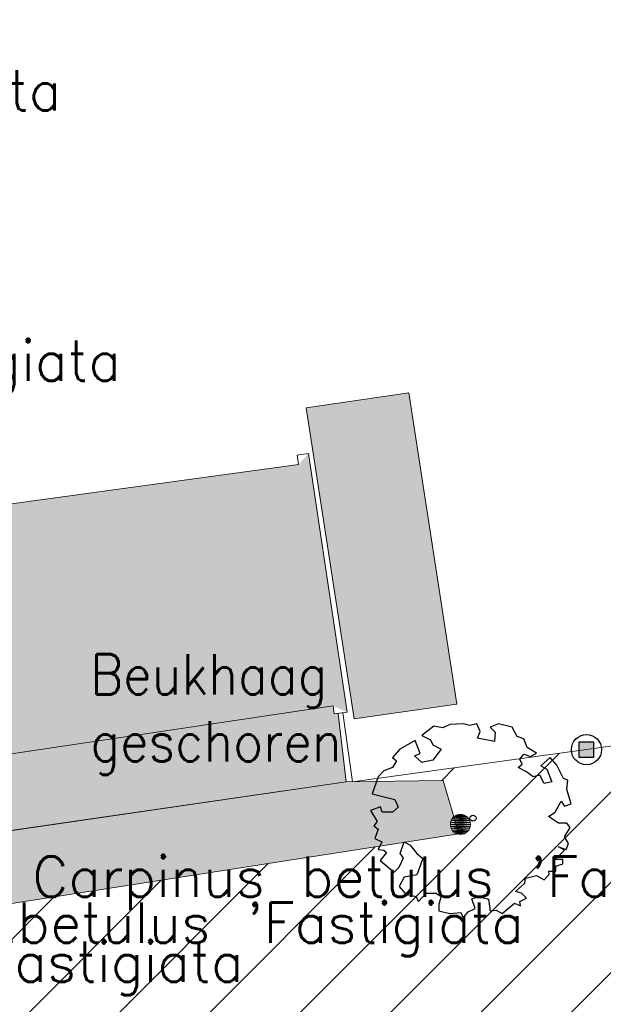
# Model space of a CAD drawing. Header units: metres. Extents: x 102852 to 106916, y 385458 to 392749.
# Tile 51 of 68: x 104638 to 104653, y 386327 to 386352. Entities that reach past the tile are written whole.
import ezdxf
from ezdxf.enums import TextEntityAlignment as Align

# ---------------------------------------------------------------- set-up
doc = ezdxf.new("R2010")
doc.units = ezdxf.units.M
for name, color, linetype, lineweight in [('0-BEBOUWING', 7, 'Continuous', 30), ('0-GRAS OM SPORTVELDEN', 2, 'Continuous', 30), ('0-HAAG', 82, 'Continuous', 30), ('0-VERHARDING', 5, 'Continuous', 30), ('_alg-maatvoering', 7, 'Continuous', 0), ('B-WE-GR-BOOM-S', 90, 'Continuous', 30), ('B-WE-GR-STRUIK-G', 90, 'Continuous', 13), ('B-WE-IE-GEBOUW-G', 10, 'Continuous', 0), ('B-WE-IE-MEUBILAIR_WEGMEUBILAIR-S', 7, 'Continuous', 30), ('B-WE-IE-TERREINAFSCHEIDING_KUNSTMATIG_HEKWERK-G', 6, 'Continuous', 0), ('B-WE-VH-KANTVERHARDING-G', 60, 'Continuous', 13), ('Bomen', 84, 'Continuous', 0), ('Boomsoort', 10, 'Continuous', 0)]:
    doc.layers.add(name, color=color, linetype=linetype, lineweight=lineweight)
doc.styles.add('arial', font='arial.ttf')
doc.styles.add('NLCS-ISO', font='NLCS-ISO.ttf')
doc.styles.add('NLCS-ISO-M200-T25', font='NLCS-ISO.ttf', dxfattribs={"height": 0.5})
doc.styles.add('Style-txt', font='txt.shx')

# ---------------------------------------------------------------- blocks, each defined once
blk = doc.blocks.new('SIE-WEG_PAAL_VAST_2')
blk.add_hatch(color=256).paths.add_polyline_path([(-0.375, -0.374), (-0.375, 0.374), (0.373, 0.374), (0.373, -0.374)])
blk.add_circle((0, 0), 0.75)
blk.add_3dface([(0.373, 0.374), (-0.375, 0.374), (-0.375, -0.374), (0.373, -0.374)])
at = {"style": 'NLCS-ISO'}
blk.add_attdef('TYPE', (0, 0), '', height=1.75, dxfattribs=at)
blk = doc.blocks.new('SGR-BOOM_06_5')
at = {"linetype": 'Continuous', "flags": 128}
blk.add_lwpolyline([(2.698, 3.52), (2.53, 3.939), (2.197, 4.064), (1.945, 4.524), (1.273, 4.692), (0.855, 4.524), (1.108, 4.273), (1.064, 3.812), (0.228, 3.98), (0.352, 4.315), (0.184, 4.692), (-0.15, 4.609), (-0.486, 4.692), (-1.155, 4.65), (-1.491, 4.483), (-1.952, 4.565), (-2.539, 4.105), (-2.12, 3.896), (-1.994, 3.644), (-1.575, 3.435), (-1.994, 2.89), (-2.539, 2.766), (-2.915, 3.099), (-2.62, 3.217), (-2.873, 3.855), (-3.628, 3.435), (-4.004, 3.016), (-3.794, 2.848), (-4.004, 2.514), (-4.425, 2.346), (-4.717, 2.054), (-5.01, 1.214), (-3.88, 0.921), (-3.712, 0.544), (-4.004, 0.293), (-4.507, 0.293), (-4.602, 0.556), (-5.093, 0.376), (-4.758, -0.168), (-4.925, -0.377), (-4.717, -0.545), (-4.884, -1.006), (-4.532, -1.182), (-4.717, -1.551), (-4.424, -1.592), (-4.293, -1.707), (-4.619, -2.107), (-3.921, -2.682), (-3.668, -2.431), (-3.46, -1.97), (-3.627, -1.761), (-3.419, -1.174), (-3.124, -1.342), (-2.788, -1.761), (-2.496, -2.01), (-2.788, -2.808), (-3.419, -2.932), (-3.668, -3.394), (-3.333, -3.771), (-2.832, -3.897), (-2.769, -4.022), (-2.706, -4.148), (-2.328, -3.729), (-1.826, -3.729), (-1.575, -3.897), (-1.699, -4.273), (-1.699, -4.609), (-1.154, -4.736), (-0.61, -4.692), (-0.486, -4.945), (-0.233, -4.65), (0.101, -4.483), (-0.059, -4.007), (0.269, -3.896), (0.773, -4.023), (0.856, -4.609), (1.149, -4.565), (1.442, -4.736), (2.071, -4.232), (2.365, -4.356), (2.322, -4.147), (2.657, -3.98), (2.406, -3.728), (2.113, -3.644), (2.574, -3.226), (2.615, -2.975), (3.16, -2.848), (3.538, -3.058), (3.787, -2.807), (3.77, -2.633), (4.123, -2.633), (4.123, -2.387), (4.459, -2.263), (4.459, -2.054), (4.082, -2.054), (4.543, -1.591), (4.25, -1.425), (4.627, -1.55), (4.752, -1.257), (4.543, -0.921), (4.835, -0.461), (4.668, -0.252), (4.25, -0.252), (3.746, 0.085), (4.082, 0.294), (4.375, 0.838), (4.543, 0.589), (4.876, 0.713), (4.667, 1.425), (4.711, 1.886), (4.5, 1.97), (4.164, 2.64), (3.828, 3.013), (3.374, 2.604), (3.663, 2.431), (3.914, 1.802), (3.537, 1.718), (3.327, 2.136), (2.991, 2.054), (2.657, 2.305), (2.238, 2.514), (2.447, 2.682), (2.321, 2.932), (2.53, 3.184), (2.866, 3.059), (3.159, 3.227)], close=True, dxfattribs=at)
blk.add_circle((0, 0), 0.15)
at = {"style": 'NLCS-ISO-M200-T25'}
blk.add_attdef('TYPE', (0, 0), '', height=1.8, dxfattribs=at)
blk = doc.blocks.new('MPOLYGON_598')
at = {"layer": 'Bomen', "flags": 128}
for points in [[(104649.199, 386331.683), (104649.176, 386331.639), (104649.638, 386331.639)], [(104649.23, 386331.721), (104649.199, 386331.683), (104649.614, 386331.683)], [(104649.199, 386331.683), (104649.614, 386331.683), (104649.638, 386331.639)], [(104649.268, 386331.752), (104649.23, 386331.721), (104649.583, 386331.721)], [(104649.23, 386331.721), (104649.583, 386331.721), (104649.614, 386331.683)], [(104649.311, 386331.775), (104649.268, 386331.752), (104649.545, 386331.752)], [(104649.268, 386331.752), (104649.545, 386331.752), (104649.583, 386331.721)], [(104649.358, 386331.789), (104649.311, 386331.775), (104649.502, 386331.775)], [(104649.311, 386331.775), (104649.502, 386331.775), (104649.545, 386331.752)], [(104649.407, 386331.794), (104649.358, 386331.789), (104649.455, 386331.789)], [(104649.358, 386331.789), (104649.455, 386331.789), (104649.502, 386331.775)], [(104649.161, 386331.593), (104649.157, 386331.544), (104649.657, 386331.544)], [(104649.157, 386331.544), (104649.161, 386331.495), (104649.652, 386331.495)], [(104649.157, 386331.544), (104649.657, 386331.544), (104649.652, 386331.495)], [(104649.176, 386331.639), (104649.161, 386331.593), (104649.652, 386331.593)], [(104649.161, 386331.593), (104649.652, 386331.593), (104649.657, 386331.544)], [(104649.161, 386331.495), (104649.176, 386331.448), (104649.638, 386331.448)], [(104649.161, 386331.495), (104649.652, 386331.495), (104649.638, 386331.448)], [(104649.176, 386331.639), (104649.638, 386331.639), (104649.652, 386331.593)], [(104649.176, 386331.448), (104649.199, 386331.405), (104649.614, 386331.405)], [(104649.176, 386331.448), (104649.638, 386331.448), (104649.614, 386331.405)], [(104649.199, 386331.405), (104649.23, 386331.367), (104649.583, 386331.367)], [(104649.199, 386331.405), (104649.614, 386331.405), (104649.583, 386331.367)], [(104649.23, 386331.367), (104649.268, 386331.336), (104649.545, 386331.336)], [(104649.23, 386331.367), (104649.583, 386331.367), (104649.545, 386331.336)], [(104649.268, 386331.336), (104649.311, 386331.313), (104649.502, 386331.313)], [(104649.268, 386331.336), (104649.545, 386331.336), (104649.502, 386331.313)], [(104649.311, 386331.313), (104649.358, 386331.299), (104649.455, 386331.299)], [(104649.311, 386331.313), (104649.502, 386331.313), (104649.455, 386331.299)], [(104649.358, 386331.299), (104649.455, 386331.299), (104649.407, 386331.294)]]:
    blk.add_lwpolyline(points, close=True, dxfattribs=at)
at = {"layer": 'Bomen', "color": 74, "true_color": 0x55aa00, "flags": 128}
for points in [[(104649.176, 386331.639), (104649.199, 386331.683)], [(104649.199, 386331.683), (104649.23, 386331.721)], [(104649.23, 386331.721), (104649.268, 386331.752)], [(104649.268, 386331.752), (104649.311, 386331.775)], [(104649.311, 386331.775), (104649.358, 386331.789)], [(104649.358, 386331.789), (104649.407, 386331.794)], [(104649.407, 386331.794), (104649.455, 386331.789)], [(104649.455, 386331.789), (104649.502, 386331.775)], [(104649.502, 386331.775), (104649.545, 386331.752)], [(104649.545, 386331.752), (104649.583, 386331.721)], [(104649.583, 386331.721), (104649.614, 386331.683)], [(104649.614, 386331.683), (104649.638, 386331.639)], [(104649.157, 386331.544), (104649.161, 386331.593)], [(104649.161, 386331.495), (104649.157, 386331.544)], [(104649.161, 386331.593), (104649.176, 386331.639)], [(104649.176, 386331.448), (104649.161, 386331.495)], [(104649.199, 386331.405), (104649.176, 386331.448)], [(104649.23, 386331.367), (104649.199, 386331.405)], [(104649.614, 386331.405), (104649.583, 386331.367)], [(104649.638, 386331.448), (104649.614, 386331.405)], [(104649.638, 386331.639), (104649.652, 386331.593)], [(104649.652, 386331.495), (104649.638, 386331.448)], [(104649.652, 386331.593), (104649.657, 386331.544)], [(104649.657, 386331.544), (104649.652, 386331.495)], [(104649.268, 386331.336), (104649.23, 386331.367)], [(104649.311, 386331.313), (104649.268, 386331.336)], [(104649.358, 386331.299), (104649.311, 386331.313)], [(104649.407, 386331.294), (104649.358, 386331.299)], [(104649.455, 386331.299), (104649.407, 386331.294)], [(104649.502, 386331.313), (104649.455, 386331.299)], [(104649.545, 386331.336), (104649.502, 386331.313)], [(104649.583, 386331.367), (104649.545, 386331.336)]]:
    blk.add_lwpolyline(points, dxfattribs=at)
at = {"layer": 'Bomen'}
for points in [[(104649.199, 386331.683), (104649.176, 386331.639), (104649.638, 386331.639)], [(104649.23, 386331.721), (104649.199, 386331.683), (104649.614, 386331.683)], [(104649.199, 386331.683), (104649.614, 386331.683), (104649.638, 386331.639)], [(104649.268, 386331.752), (104649.23, 386331.721), (104649.583, 386331.721)], [(104649.23, 386331.721), (104649.583, 386331.721), (104649.614, 386331.683)], [(104649.311, 386331.775), (104649.268, 386331.752), (104649.545, 386331.752)], [(104649.268, 386331.752), (104649.545, 386331.752), (104649.583, 386331.721)], [(104649.358, 386331.789), (104649.311, 386331.775), (104649.502, 386331.775)], [(104649.311, 386331.775), (104649.502, 386331.775), (104649.545, 386331.752)], [(104649.407, 386331.794), (104649.358, 386331.789), (104649.455, 386331.789)], [(104649.358, 386331.789), (104649.455, 386331.789), (104649.502, 386331.775)], [(104649.161, 386331.593), (104649.157, 386331.544), (104649.657, 386331.544)], [(104649.176, 386331.639), (104649.161, 386331.593), (104649.652, 386331.593)], [(104649.161, 386331.593), (104649.652, 386331.593), (104649.657, 386331.544)], [(104649.176, 386331.639), (104649.638, 386331.639), (104649.652, 386331.593)]]:
    blk.add_solid(points, dxfattribs=at)
at = {"layer": 'Bomen', "extrusion": (0, 0, -1)}
for points in [[(-104649.157, 386331.544), (-104649.161, 386331.495), (-104649.652, 386331.495)], [(-104649.157, 386331.544), (-104649.657, 386331.544), (-104649.652, 386331.495)], [(-104649.161, 386331.495), (-104649.176, 386331.448), (-104649.638, 386331.448)], [(-104649.161, 386331.495), (-104649.652, 386331.495), (-104649.638, 386331.448)], [(-104649.176, 386331.448), (-104649.199, 386331.405), (-104649.614, 386331.405)], [(-104649.176, 386331.448), (-104649.638, 386331.448), (-104649.614, 386331.405)], [(-104649.199, 386331.405), (-104649.23, 386331.367), (-104649.583, 386331.367)], [(-104649.199, 386331.405), (-104649.614, 386331.405), (-104649.583, 386331.367)], [(-104649.23, 386331.367), (-104649.268, 386331.336), (-104649.545, 386331.336)], [(-104649.23, 386331.367), (-104649.583, 386331.367), (-104649.545, 386331.336)], [(-104649.268, 386331.336), (-104649.311, 386331.313), (-104649.502, 386331.313)], [(-104649.268, 386331.336), (-104649.545, 386331.336), (-104649.502, 386331.313)], [(-104649.311, 386331.313), (-104649.358, 386331.299), (-104649.455, 386331.299)], [(-104649.311, 386331.313), (-104649.502, 386331.313), (-104649.455, 386331.299)], [(-104649.358, 386331.299), (-104649.455, 386331.299), (-104649.407, 386331.294)]]:
    blk.add_solid(points, dxfattribs=at)

msp = doc.modelspace()

# ---------------------------------------------------------------- hatches: boundary and pattern name
at = {"layer": '0-BEBOUWING', "ltscale": 0.2, "true_color": 0x636466}
for points in [[(104626.011, 386366.003), (104625.528, 386368.758), (104625.669, 386369.074), (104618.372, 386367.731), (104623.159, 386342.11), (104623.558, 386340.89), (104620.503, 386340.323), (104622.291, 386330.78), (104627.326, 386331.506), (104627.299, 386331.669), (104646.242, 386334.492), (104646.592, 386334.33), (104645.631, 386340.763), (104645.383, 386340.485), (104635.458, 386339.128), (104631.2, 386338.4), (104629.001, 386350.487), (104628.869, 386350.721)], [(104649.321, 386334.536), (104648.126, 386342.269), (104645.572, 386341.899), (104646.767, 386334.166)]]:
    msp.add_hatch(color=251, dxfattribs=at).paths.add_polyline_path(points)
at = {"layer": '0-GRAS OM SPORTVELDEN', "ltscale": 0.2}
h = msp.add_hatch(dxfattribs=at)
h.set_pattern_fill('ANSI31', color=256, scale=0.1, style=0, pattern_type=2)
h.set_pattern_definition([(45, (0.0001, -2e-20), (-1.122532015, 1.122532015), [])])
h.paths.add_polyline_path([(104619.488, 386300.894), (104617.652, 386300.288), (104617.502, 386300.157), (104619.581, 386289.956), (104621.264, 386290.236), (104621.247, 386290.337)], flags=17)
h.paths.add_polyline_path([(104557.247, 386214.543), (104555.442, 386214.935), (104553.73, 386215.629), (104552.161, 386216.604), (104550.781, 386217.831), (104552.019, 386210.717), (104528.482, 386184.038), (104528.455, 386183.938), (104530.486, 386175.135), (104530.88, 386174.045), (104532.1, 386170.641), (104534.504, 386166.088), (104537.31, 386161.945), (104539.961, 386159.918), (104544.683, 386157.74), (104549.448, 386156.066), (104553.504, 386155.407), (104556.628, 386155.983), (104558.928, 386157.469), (104562.25, 386160.578), (104563.42, 386161.783), (104565.633, 386163.492), (104567.861, 386164.791), (104569.908, 386165.507), (104572.419, 386165.771), (104576.253, 386165.57), (104580.316, 386165.349), (104586.226, 386164.913), (104590.978, 386164.572), (104595.3, 386164.329), (104596.59, 386160.217), (104598.518, 386154.429), (104608.633, 386157.538), (104608.3, 386158.621), (104616.694, 386161.244), (104627.633, 386164.579), (104635.788, 386167.129), (104643.916, 386169.54), (104644.019, 386169.245), (104649.315, 386168.762), (104652.746, 386169.712), (104657.921, 386171.026), (104661.665, 386170.595), (104670.177, 386171.463), (104687.459, 386176.939), (104698.239, 386179.646), (104708.52, 386182.898), (104712.077, 386184.804), (104717.329, 386186.1), (104723.233, 386191.094), (104724.615, 386190.53), (104726.555, 386187.927), (104726.69, 386186.856), (104728.791, 386186.85), (104728.195, 386187.814), (104723.035, 386216.097), (104723.258, 386216.294), (104717.942, 386245.277), (104717.449, 386245.209), (104713.823, 386265.411), (104728.055, 386267.938), (104728.576, 386270.771), (104724.981, 386291.15), (104724.513, 386293.919), (104720.809, 386291.521), (104717.746, 386291.349), (104716.632, 386292.004), (104714.389, 386296.35), (104712.249, 386303.881), (104708.254, 386313.042), (104706.534, 386312.462), (104704.171, 386312.716), (104701.309, 386316.197), (104699.228, 386319.799), (104698.398, 386322.942), (104698.511, 386324.932), (104699.439, 386326.147), (104706.229, 386327.629), (104702.869, 386328.011), (104699.763, 386330.963), (104699.346, 386329.98), (104697.939, 386329.455), (104696.532, 386329.623), (104695.103, 386331.308), (104691.58, 386332.037), (104687.031, 386332.689), (104684.41, 386333.009), (104677.492, 386333.005), (104671.521, 386332.808), (104664.236, 386331.939), (104660.846, 386331.794), (104659.078, 386332.035), (104658.298, 386334.163), (104654.263, 386333.646), (104652.54, 386333.403), (104646.779, 386332.606), (104648.982, 386332.637), (104649.372, 386331.308), (104620.271, 386326.782), (104624.808, 386304.255), (104626.392, 386304.589), (104626.706, 386303.023), (104628.473, 386293.179), (104628.423, 386293.173), (104631.096, 386278.671), (104631.233, 386277.935), (104632.063, 386278.074), (104632.07, 386277.973), (104632.481, 386278.019), (104633.013, 386275.276), (104632.589, 386275.211), (104632.606, 386275.134), (104631.783, 386274.985), (104635.397, 386255.604), (104636.281, 386255.703), (104636.321, 386255.549), (104636.643, 386255.626), (104637.162, 386252.923), (104636.817, 386252.859), (104636.809, 386252.762), (104635.967, 386252.55), (104636.142, 386251.61), (104641.272, 386223.539), (104643.237, 386212.575), (104642.187, 386212.378), (104642.798, 386208.809), (104641.119, 386208.47), (104638.937, 386219.309), (104641.098, 386219.744), (104640.476, 386223.387), (104635.515, 386250.543), (104630.302, 386278.562), (104627.655, 386293.02), (104627.597, 386293.013), (104625.821, 386302.863), (104619.038, 386301.493), (104616.605, 386299.377), (104637.859, 386186.261), (104636.566, 386185.994), (104615.422, 386298.405), (104580.881, 386294.064), (104550.723, 386286.423), (104547.944, 386283.728), (104547.321, 386282.502), (104546.94, 386281.181), (104546.815, 386279.811), (104546.949, 386278.443), (104553.415, 386243.828), (104554.541, 386244.055), (104555.72, 386237.614), (104554.924, 386237.468), (104557.756, 386222.506), (104558.575, 386222.691), (104559.773, 386216.223), (104558.604, 386215.983), (104565.256, 386180.773), (104569.235, 386175.804), (104567.962, 386174.803), (104563.711, 386180.181)])
h.paths.add_polyline_path([(104569.66, 386181.657), (104578.662, 386183.328), (104580.572, 386183.7), (104577.579, 386199.749), (104590.208, 386202.154, -0.491164), (104604.192, 386204.778), (104616.946, 386207.149), (104619.968, 386191.083), (104621.783, 386191.39), (104630.879, 386193.124, -0.467531), (104631.471, 386194.047), (104622.378, 386242.456), (104599.783, 386238.156, -0.04693), (104599.939, 386236.488, -0.910346), (104582.209, 386234.82), (104582.177, 386234.814), (104559.582, 386230.488), (104568.666, 386182.226, -0.430584)], flags=17)
h.paths.add_polyline_path([(104577.78, 386268.386), (104591.732, 386271.027, -0.481268)])
h.paths.add_polyline_path([(104635.317, 386206.146), (104637.213, 386206.497), (104639.157, 386195.983), (104637.291, 386195.607)], flags=17)
h.paths.add_polyline_path([(104637.546, 386194.328), (104639.156, 386194.644), (104640.857, 386186.857), (104639.083, 386186.508)], flags=17)
h.paths.add_polyline_path([(104635.063, 386207.561), (104633.263, 386217.596), (104634.882, 386217.975), (104636.886, 386207.888)], flags=17)
h.paths.add_polyline_path([(104632.997, 386219.085), (104630.948, 386229.833), (104632.53, 386230.217), (104634.715, 386219.413)], flags=17)
h.paths.add_polyline_path([(104641.238, 386207.115), (104643.226, 386207.448), (104644.972, 386197.019), (104643.318, 386196.742)], flags=17)
h.paths.add_polyline_path([(104643.581, 386195.53), (104645.202, 386195.914), (104646.271, 386188.982), (104644.987, 386188.661)], flags=17)
h.paths.add_polyline_path([(104630.679, 386231.275), (104628.426, 386241.654), (104630.355, 386242.073), (104632.224, 386231.61)], flags=17)
h.paths.add_polyline_path([(104638.766, 386220.264), (104636.773, 386231.004), (104638.744, 386231.431), (104640.665, 386220.601)], flags=17)
h.paths.add_polyline_path([(104628.248, 386242.948), (104626.345, 386253.51), (104628.159, 386253.847), (104630.113, 386243.345)], flags=17)
h.paths.add_polyline_path([(104636.646, 386232.079), (104634.612, 386242.696), (104636.432, 386243.045), (104638.472, 386232.43)], flags=17)
h.paths.add_polyline_path([(104648.466, 386208.066), (104687.473, 386215.293), (104692.955, 386185.899), (104653.831, 386178.845)], flags=17)
h.paths.add_polyline_path([(104646.842, 386216.915), (104646.669, 386217.631), (104637.738, 386266.027), (104628.859, 386314.453), (104628.712, 386315.25), (104629.447, 386315.388), (104638.62, 386317.098), (104640.32, 386317.415), (104651.131, 386319.386), (104656.42, 386320.36), (104663.754, 386321.648), (104669.038, 386322.663), (104679.818, 386324.611), (104681.73, 386324.98), (104690.753, 386326.632), (104691.509, 386326.771), (104691.655, 386326.057), (104700.614, 386277.511), (104709.519, 386229.3), (104709.657, 386228.519), (104708.928, 386228.36), (104699.853, 386226.674), (104697.969, 386226.321), (104687.217, 386224.365), (104681.88, 386223.362), (104674.552, 386222.009), (104669.315, 386221.059), (104658.429, 386219.044), (104656.759, 386218.72), (104647.632, 386217.06)], flags=17)
h.paths.add_polyline_path([(104634.345, 386243.837), (104632.355, 386254.667), (104634.12, 386254.991), (104636.121, 386244.243), (104636.135, 386244.17)], flags=17)
h.paths.add_polyline_path([(104626.331, 386254.635), (104624.174, 386265.283), (104625.981, 386265.745), (104628.017, 386254.979)], flags=17)
h.paths.add_polyline_path([(104632.159, 386255.673), (104630.143, 386266.382), (104631.658, 386266.667), (104634.03, 386256.093)], flags=17)
h.paths.add_polyline_path([(104623.867, 386266.414), (104621.916, 386277.016), (104623.622, 386277.33), (104625.67, 386266.763)], flags=17)
h.paths.add_polyline_path([(104668.206, 386237.514, -0.485412), (104682.469, 386240.143)])
h.paths.add_polyline_path([(104629.954, 386267.607), (104628.137, 386277.879), (104629.494, 386278.14), (104631.472, 386267.876)], flags=17)
h.paths.add_polyline_path([(104621.645, 386278.086), (104619.722, 386288.871), (104621.453, 386289.087), (104623.424, 386278.491), (104623.437, 386278.419)], flags=17)
h.paths.add_polyline_path([(104660.293, 386271.815, -1), (104678.213, 386271.815, -0.914044), (104660.437, 386270.215), (104660.36, 386270.201), (104660.437, 386270.215, -0.044914)])
h.paths.add_polyline_path([(104627.842, 386279.112), (104625.592, 386289.991), (104627.419, 386290.418), (104629.231, 386279.353)], flags=17)
h.paths.add_polyline_path([(104625.394, 386291.012), (104623.236, 386302.165), (104625.238, 386302.527), (104627.252, 386291.396), (104627.26, 386291.35)], flags=17)
h.paths.add_polyline_path([(104655.991, 386303.602), (104670.244, 386306.217, -0.498792)])
h.paths.add_polyline_path([(104722.69, 386211.573), (104723.086, 386211.638), (104727.43, 386187.892), (104727.038, 386187.909)], flags=17)
h.paths.add_polyline_path([(104722.318, 386213.813), (104716.662, 386244.718), (104713.027, 386265.248), (104713.426, 386265.372), (104717.108, 386244.842), (104722.769, 386213.936)], flags=17)
h.paths.add_polyline_path([(104613.246, 386291.062, -0.540709), (104612.327, 386291.628), (104603.24, 386289.898), (104601.417, 386289.578), (104604.456, 386273.445), (104591.732, 386271.027, -0.481268), (104577.78, 386268.386), (104565.044, 386265.992), (104562.003, 386282.049), (104560.095, 386281.71), (104551.049, 386279.985, -0.419907), (104550.459, 386279.065), (104559.582, 386230.488), (104582.209, 386234.82, -0.046929), (104582.053, 386236.488, -0.910346), (104599.783, 386238.156), (104599.815, 386238.162), (104622.378, 386242.456)], flags=17)
h.paths.add_polyline_path([(104601.417, 386289.578), (104590.561, 386287.518), (104591.539, 386282.21), (104573.771, 386278.868), (104572.715, 386284.094), (104562.003, 386282.049), (104565.044, 386265.992), (104577.78, 386268.386), (104591.732, 386271.027), (104604.456, 386273.445)])
h.paths.add_polyline_path([(104590.561, 386287.518), (104585.344, 386286.549), (104578.052, 386285.182), (104572.715, 386284.094), (104573.771, 386278.868), (104591.539, 386282.21)])
h.paths.add_polyline_path([(104582.053, 386236.488, 0.046929), (104582.209, 386234.82, 0.910349), (104599.939, 386236.488, 0.04693), (104599.783, 386238.156, 0.910347)], flags=17)
h.paths.add_polyline_path([(104616.946, 386207.149), (104604.192, 386204.778), (104590.208, 386202.154), (104577.579, 386199.749), (104580.572, 386183.7), (104591.345, 386185.689), (104590.311, 386190.997), (104608.139, 386194.309), (104609.158, 386189.023), (104619.968, 386191.083)])
h.paths.add_polyline_path([(104608.139, 386194.309), (104590.311, 386190.997), (104591.345, 386185.689), (104596.617, 386186.678), (104603.91, 386187.998), (104609.158, 386189.023)])
h.paths.add_polyline_path([(104590.208, 386202.154), (104604.192, 386204.778, 0.491164)])
h.paths.add_polyline_path([(104678.213, 386271.815, 0.044914), (104678.069, 386273.415), (104660.437, 386270.215, 0.914032)])
h.paths.add_polyline_path([(104660.293, 386271.815, 0.044914), (104660.437, 386270.215), (104678.069, 386273.415, 0.914032)])
h.paths.add_polyline_path([(104670.244, 386306.217), (104655.991, 386303.602, 0.498792)])
h.paths.add_polyline_path([(104668.206, 386237.514), (104682.469, 386240.143, 0.485412)])
h.paths.add_polyline_path([(104573.864, 386333.332), (104584.207, 386326.323), (104587.037, 386324.081), (104575.446, 386312.728), (104546.85, 386284.901), (104546.076, 386283.641), (104545.53, 386282.267), (104545.228, 386280.819), (104545.178, 386280.819), (104545.178, 386279.341), (104545.383, 386277.877), (104550.751, 386248.556), (104550.739, 386247.813), (104545.319, 386235.152), (104548.264, 386217.845), (104549.399, 386211.516), (104527.935, 386187.074), (104527.063, 386194.071), (104526.574, 386199.783), (104527.01, 386211.525), (104527.882, 386218.276), (104529.665, 386226.88), (104532.672, 386238.831), (104535.734, 386248.903), (104538.17, 386256.427), (104540.006, 386262.848), (104540.44, 386266.318), (104540.605, 386274.672), (104542.075, 386280.64), (104544.403, 386286.002), (104547.111, 386291.108), (104550.364, 386294.7), (104558.507, 386307.287), (104560.024, 386312.014), (104569.567, 386326.774), (104572.69, 386331.525)])
at = {"layer": '0-HAAG', "ltscale": 0.2, "true_color": 0x136734}
msp.add_hatch(color=116, dxfattribs=at).paths.add_polyline_path([(104622.851, 386304.014), (104618.16, 386328.258), (104620.104, 386328.639), (104627.466, 386329.824), (104646.569, 386332.603), (104646.728, 386332.605), (104646.729, 386332.599), (104646.779, 386332.606), (104648.982, 386332.637), (104649.372, 386331.308), (104620.271, 386326.782), (104624.773, 386304.427)])
at = {"layer": '0-VERHARDING', "ltscale": 0.2, "true_color": 0x939598}
h = msp.add_hatch(color=252, dxfattribs=at)
h.paths.add_polyline_path([(104610.49, 386348.351), (104608.589, 386358.092), (104608.495, 386358.736), (104608.497, 386358.736), (104612.148, 386359.187), (104612.335, 386358.257), (104613.925, 386349.954), (104613.937, 386349.893), (104614.098, 386348.982)])
h.paths.add_polyline_path([(104608.497, 386358.736), (104607.48, 386364.031), (104604.438, 386363.41), (104604.203, 386364.286), (104604.052, 386364.967), (104603.879, 386365.978), (104606.985, 386366.636), (104605.566, 386374.036), (104605.431, 386374.626), (104605.337, 386375.045), (104605.279, 386375.241), (104605.184, 386375.423), (104605.058, 386375.584), (104604.904, 386375.718), (104604.727, 386375.821), (104604.534, 386375.889), (104604.331, 386375.92), (104604.204, 386375.92), (104608.57, 386379.057), (104608.531, 386378.945), (104608.506, 386378.84), (104608.488, 386378.736), (104608.486, 386378.57), (104608.511, 386378.406), (104609.118, 386375.291), (104609.209, 386374.687), (104610.491, 386367.902), (104611.06, 386364.658), (104611.931, 386360.272), (104612.148, 386359.187)], flags=17)
h.paths.add_polyline_path([(104614.031, 386359.42), (104613.768, 386360.596), (104611.931, 386360.272), (104611.06, 386364.658), (104610.491, 386367.902), (104627.307, 386370.919), (104627.406, 386369.392), (104625.652, 386369.071), (104618.372, 386367.731), (104618.648, 386366.259), (104617.439, 386366.033), (104617.477, 386365.808), (104617.015, 386365.721), (104618.095, 386359.922)], flags=0)
h.paths.add_polyline_path([(104618.467, 386359.968), (104617.477, 386365.808), (104617.481, 386365.809), (104617.439, 386366.032), (104618.648, 386366.259), (104619.793, 386360.132)], flags=0)
h.paths.add_polyline_path([(104615.892, 386349.295), (104615.7, 386350.294), (104613.925, 386349.954), (104612.335, 386358.257), (104614.196, 386358.679), (104614.031, 386359.42), (104618.095, 386359.922), (104618.439, 386358.073), (104618.779, 386358.131), (104618.467, 386359.968), (104619.793, 386360.132), (104621.63, 386350.298)], flags=0)
h.paths.add_polyline_path([(104616.02, 386344.774), (104615.864, 386345.612), (104614.753, 386345.392), (104614.745, 386345.39), (104614.252, 386347.996), (104614.271, 386347.999), (104614.267, 386348.024), (104616.074, 386348.345), (104615.892, 386349.295), (104621.63, 386350.298), (104622.457, 386345.868), (104621.075, 386345.633), (104620.583, 386348.435), (104620.256, 386348.38), (104620.778, 386345.583)], flags=0)
h.paths.add_polyline_path([(104621.457, 386343.457), (104621.075, 386345.633), (104622.457, 386345.868), (104622.87, 386343.657)], flags=0)
h.paths.add_polyline_path([(104612.077, 386327.138), (104611.18, 386332.102), (104609.42, 386331.775), (104608.877, 386334.773), (104610.601, 386335.075), (104609.778, 386339.668), (104612.086, 386340.107), (104611.709, 386342.076), (104615.276, 386342.581), (104615.615, 386340.777), (104617.774, 386341.055), (104617.619, 386342.018), (104621.588, 386342.715), (104621.457, 386343.457), (104622.87, 386343.657), (104623.159, 386342.11), (104623.449, 386342.162), (104623.675, 386340.905), (104620.503, 386340.323), (104622.291, 386330.78), (104627.326, 386331.506), (104627.299, 386331.669), (104646.242, 386334.492), (104646.268, 386334.289), (104646.372, 386334.301), (104646.569, 386332.603), (104628.171, 386329.937), (104620.104, 386328.639), (104617.695, 386328.167), (104614.912, 386327.634)], flags=0)
h.paths.add_polyline_path([(104611.709, 386342.076), (104611.344, 386343.979), (104614.898, 386344.583), (104615.078, 386343.631), (104615.276, 386342.581)], flags=0)
h.paths.add_polyline_path([(104611.344, 386343.979), (104611.087, 386345.322), (104610.895, 386346.273), (104610.49, 386348.351), (104614.098, 386348.982), (104614.267, 386348.024), (104614.247, 386348.021), (104614.252, 386347.996), (104614.745, 386345.39), (104614.898, 386344.583)], flags=0)
h.paths.add_polyline_path([(104610.895, 386346.273), (104610.533, 386347.174), (104610.013, 386347.993), (104609.353, 386348.705), (104608.574, 386349.284), (104608.375, 386349.382), (104607.703, 386349.711), (104606.769, 386349.973), (104605.802, 386350.061), (104601.354, 386349.282), (104601.523, 386348.297), (104600.332, 386348.076), (104600.151, 386349.053), (104593.622, 386347.842), (104593.802, 386346.868), (104592.576, 386346.641), (104592.399, 386347.598), (104588.518, 386346.892), (104588.515, 386346.978), (104591.748, 386351.522), (104591.974, 386351.548), (104591.161, 386356.108), (104595.943, 386361.937), (104601.202, 386368.247), (104601.648, 386368.294), (104604.225, 386353.957), (104605.3, 386354.172), (104605.986, 386354.323), (104606.633, 386354.599), (104607.216, 386354.99), (104607.717, 386355.484), (104608.116, 386356.062), (104608.4, 386356.705), (104608.56, 386357.389), (104608.589, 386358.092), (104610.49, 386348.351)], flags=0)
h.paths.add_polyline_path([(104615.078, 386343.631), (104615.07, 386343.692), (104616.181, 386343.912), (104616.02, 386344.774), (104620.778, 386345.583), (104620.948, 386344.672)], flags=0)

# ---------------------------------------------------------------- linework, layer by layer
at = {"layer": 'B-WE-GR-STRUIK-G', "flags": 128}
msp.add_lwpolyline([(104627.466, 386329.824), (104620.104, 386328.639), (104618.16, 386328.258), (104622.853, 386304.006), (104622.868, 386304.018), (104624.773, 386304.427), (104620.271, 386326.782), (104649.372, 386331.308), (104648.982, 386332.637), (104646.569, 386332.603)], close=True, dxfattribs=at)
at = {"layer": 'B-WE-IE-GEBOUW-G', "flags": 128}
msp.add_lwpolyline([(104625.65, 386369.081), (104625.695, 386368.817), (104625.528, 386368.758), (104626.011, 386366.003), (104628.869, 386350.721), (104633.164, 386351.524), (104635.458, 386339.128), (104645.383, 386340.485), (104645.347, 386340.72), (104645.631, 386340.763), (104646.592, 386334.33), (104646.267, 386334.289), (104646.242, 386334.492), (104627.299, 386331.669), (104627.326, 386331.506), (104622.291, 386330.78), (104620.503, 386340.323), (104623.558, 386340.89), (104623.675, 386340.905), (104623.449, 386342.164), (104623.159, 386342.11), (104618.372, 386367.731), (104625.669, 386369.074)], dxfattribs=at)
at = {"layer": 'B-WE-IE-GEBOUW-G'}
msp.add_3dface([(104649.321, 386334.536), (104648.126, 386342.269), (104645.572, 386341.899), (104646.767, 386334.166)], dxfattribs=at)
at = {"layer": 'B-WE-IE-TERREINAFSCHEIDING_KUNSTMATIG_HEKWERK-G', "flags": 128}
msp.add_lwpolyline([(104646.484, 386334.316), (104646.729, 386332.599), (104652.54, 386333.403), (104654.263, 386333.646), (104670.594, 386335.737), (104682.3, 386335.098), (104693.418, 386334.404)], dxfattribs=at)
at = {"layer": 'B-WE-VH-KANTVERHARDING-G', "flags": 128}
msp.add_lwpolyline([(104646.372, 386334.302), (104646.569, 386332.603), (104628.171, 386329.937), (104620.104, 386328.639), (104617.695, 386328.167), (104622.228, 386303.712), (104626.392, 386304.589)], dxfattribs=at)

# ---------------------------------------------------------------- block references
at = {"layer": 'B-WE-GR-BOOM-S', "xscale": 0.5, "yscale": 0.5, "zscale": 0.5, "rotation": 360}
msp.add_blockref('SGR-BOOM_06_5', (104649.72, 386331.7), dxfattribs=at)
at = {"layer": 'B-WE-IE-MEUBILAIR_WEGMEUBILAIR-S', "xscale": 0.5, "yscale": 0.5, "zscale": 0.5, "rotation": 360}
msp.add_blockref('SIE-WEG_PAAL_VAST_2', (104652.54, 386333.403), dxfattribs=at)
at = {"layer": 'Bomen', "rotation": 360}
msp.add_blockref('MPOLYGON_598', (0, 0, 0.134), dxfattribs=at)

# ---------------------------------------------------------------- texts
at = {"layer": '_alg-maatvoering', "insert": (104640.209, 386335.776), "char_height": 1, "attachment_point": 1, "style": 'arial'}
msp.add_mtext('\\FSTANDARD;Beukhaag \\Pgeschoren', dxfattribs=at)
at = {"layer": 'Boomsoort', "color": 7, "style": 'Style-txt'}
for p in [(104639.495, 386349.285, 0.134), (104640.976, 386342.57, 0.134), (104658.033, 386329.746, 0.134), (104650.989, 386328.602, 0.134), (104644.019, 386327.632, 0.134)]:
    msp.add_text("Carpinus betulus 'Fastigiata", height=1, dxfattribs=at).set_placement(p, align=Align.RIGHT)

doc.saveas('drawing.dxf')
